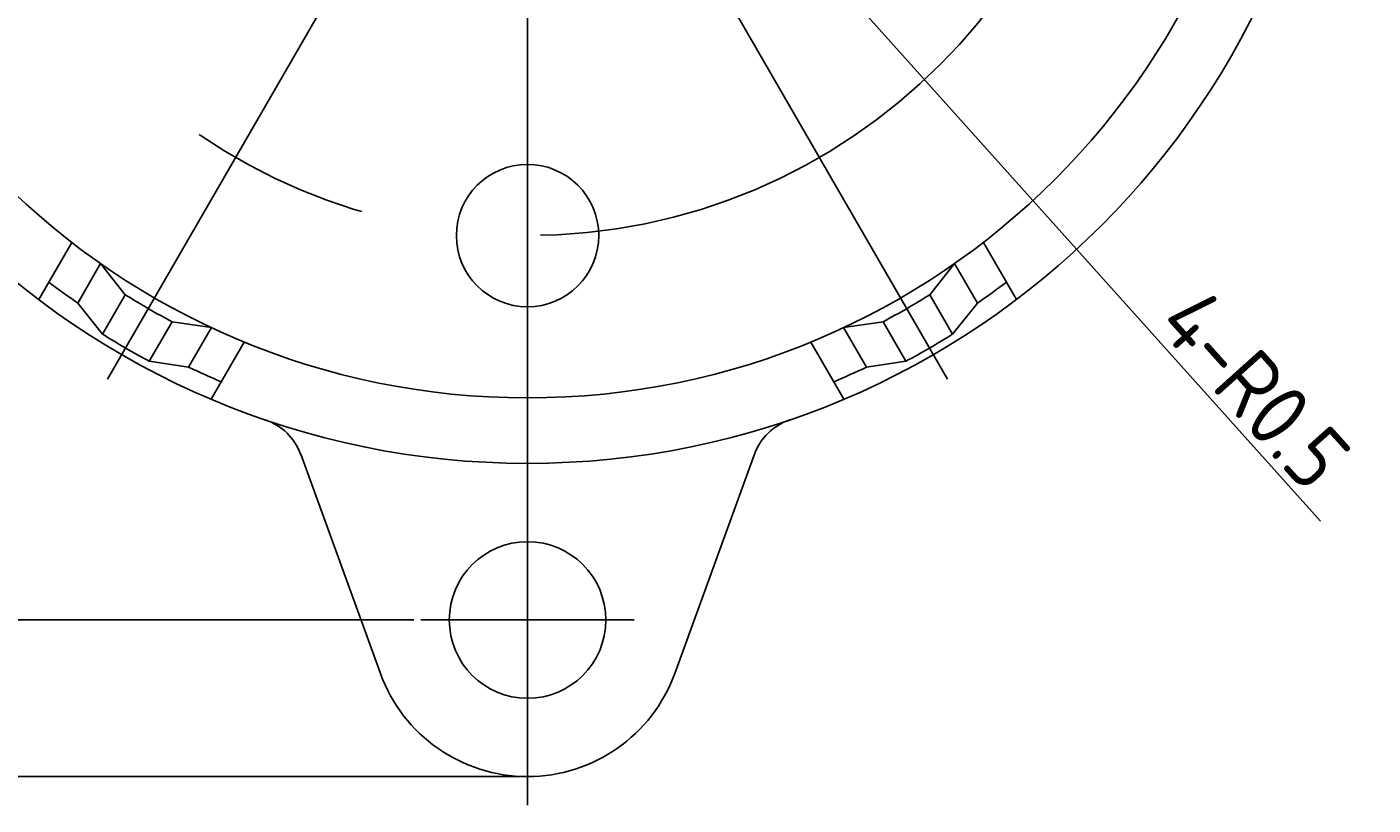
# Model space of a CAD drawing. Extents: x 57 to 183, y -13 to 97.
# Tile 2 of 10: x 88 to 135, y -13 to 14. Entities that reach past the tile are written whole.
import ezdxf

# ---------------------------------------------------------------- set-up
doc = ezdxf.new("R2010")
doc.units = 0
doc.linetypes.add('CENTER', pattern=[50.8, 31.75, -6.35, 6.35, -6.35])
doc.layers.get('0').update_dxf_attribs({"linetype": 'CONTINUOUS'})
doc.layers.get('DEFPOINTS').update_dxf_attribs({"linetype": 'CONTINUOUS'})
for name, color, linetype in [('18-0-CON', 3, 'CONTINUOUS'), ('18-2-SEN', 1, 'CENTER'), ('35-0-CON', 7, 'CONTINUOUS')]:
    doc.layers.add(name, color=color, linetype=linetype)
doc.styles.add('DIMENSION', font='isocp.shx', dxfattribs={"bigfont": 'bigfont.shx'})
doc.dimstyles.get("Standard").update_dxf_attribs({"dimtxt": 0.18, "dimasz": 0.18, "dimexe": 0.18, "dimexo": 0.0625, "dimgap": 0.09, "dimtad": 0, "dimtih": 1, "dimtoh": 1, "dimzin": 0, "dimcen": 0.09, "dimazin": 3, "dimtfac": 1, "dimtofl": 0, "dimtmove": 0, "dimatfit": 3})

# ---------------------------------------------------------------- blocks, each defined once
blk = doc.blocks.new('_OPEN30')
at = {"color": 0, "linetype": 'BYBLOCK'}
for p, q in [((-1, 0.268), (0, 0)), ((0, 0), (-1, -0.268)), ((0, 0), (-1, 0))]:
    blk.add_line(p, q, dxfattribs=at)
blk = doc.blocks.new('*D167')
at = {"layer": '18-0-CON', "color": 161}
for p, q in [((101.336, 61.537), (64, 61.537)), ((65, 60.037), (65, -4.963)), ((101.336, -6.463), (64, -6.463))]:
    blk.add_line(p, q, dxfattribs=at)
at = {"layer": 'DEFPOINTS', "color": 0}
for p in [(101.586, 61.537), (65, -6.463), (101.586, -6.463)]:
    blk.add_point(p, dxfattribs=at)
at = {"layer": '18-0-CON', "color": 161, "xscale": 1.500000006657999, "yscale": 1.500000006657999, "zscale": 1.500000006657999}
for p, rotation in [((65, 61.537), 90), ((65, -6.463), 270)]:
    blk.add_blockref('_OPEN30', p, dxfattribs=dict(at, rotation=rotation))
at = {"layer": '35-0-CON', "color": 161, "style": 'DIMENSION'}
blk.add_text('68', height=2.25, rotation=90, dxfattribs=at).set_placement((64.75, 26.029))
blk = doc.blocks.new('*D168')
at = {"layer": '18-0-CON', "color": 161}
for p, q in [((105.086, 67.037), (59, 67.037)), ((60, -10.463), (60, 65.537)), ((105.086, -11.963), (59, -11.963))]:
    blk.add_line(p, q, dxfattribs=at)
at = {"layer": 'DEFPOINTS', "color": 0}
for p in [(60, 67.037), (105.336, 67.037), (105.336, -11.963)]:
    blk.add_point(p, dxfattribs=at)
at = {"layer": '18-0-CON', "color": 161, "xscale": 1.500000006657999, "yscale": 1.500000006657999, "zscale": 1.500000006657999}
for p, rotation in [((60, 67.037), 90), ((60, -11.963), 270)]:
    blk.add_blockref('_OPEN30', p, dxfattribs=dict(at, rotation=rotation))
at = {"layer": '35-0-CON', "color": 161, "style": 'DIMENSION'}
blk.add_text('(79)', height=2.25, rotation=90, dxfattribs=at).set_placement((59.637, 25.058))
blk = doc.blocks.new('*D187')
at = {"layer": '18-0-CON', "color": 161}
for p, q in [((109.836, 23.037), (110.17, 22.665)), ((133.195, -2.988), (111.172, 21.548))]:
    blk.add_line(p, q, dxfattribs=at)
at = {"layer": 'DEFPOINTS', "color": 0}
for p in [(109.836, 23.037), (110.17, 22.665)]:
    blk.add_point(p, dxfattribs=at)
at = {"layer": '18-0-CON', "color": 161, "xscale": 1.500000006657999, "yscale": 1.500000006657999, "zscale": 1.500000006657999, "rotation": 131.9095185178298}
blk.add_blockref('_OPEN30', (110.17, 22.665), dxfattribs=at)
at = {"layer": '35-0-CON', "color": 161, "style": 'DIMENSION'}
blk.add_text('4-R0.5', height=2.25, rotation=311.9095, dxfattribs=at).set_placement((127.366, 3.881))

msp = doc.modelspace()

# ---------------------------------------------------------------- linework, layer by layer
at = {"layer": '18-2-SEN'}
for p, q in [((105.336, 68.037), (105.336, -12.963)), ((120.086, 1.989), (90.586, 53.084)), ((90.586, 1.989), (120.086, 53.084)), ((101.586, -6.463), (109.086, -6.463))]:
    msp.add_line(p, q, dxfattribs=at)
msp.add_circle((105.336, 27.537), 20.5, dxfattribs=at)
at = {"layer": '35-0-CON'}
for p, q in [((89.323, 6.8), (88.163, 4.792)), ((121.35, 6.8), (122.51, 4.792)), ((90.336, 6.056), (89.534, 4.666)), ((90.336, 6.056), (91.206, 4.959)), ((120.337, 6.056), (119.467, 4.959)), ((120.337, 6.056), (121.139, 4.666)), ((91.206, 4.959), (90.406, 3.573)), ((119.467, 4.959), (120.267, 3.573)), ((89.534, 4.666), (90.406, 3.573)), ((121.139, 4.666), (120.267, 3.573)), ((92.849, 4.01), (92.049, 2.625)), ((94.233, 3.806), (92.849, 4.01)), ((94.233, 3.806), (93.431, 2.416)), ((116.439, 3.806), (117.824, 4.01)), ((116.439, 3.806), (117.242, 2.416)), ((117.824, 4.01), (118.624, 2.625)), ((95.385, 3.3), (94.225, 1.292)), ((115.288, 3.3), (116.447, 1.292)), ((93.431, 2.416), (92.049, 2.625)), ((117.242, 2.416), (118.624, 2.625)), ((100.168, -8.344), (97.366, -0.645)), ((110.505, -8.344), (113.307, -0.645))]:
    msp.add_line(p, q, dxfattribs=at)
for centre, radius in [((105.336, 27.537), 28.5), ((105.336, 27.537), 26.2), ((105.336, 7.037), 2.5), ((105.336, -6.463), 2.75)]:
    msp.add_circle(centre, radius, dxfattribs=at)
for centre, radius, start, end in [((105.336, 27.537), 27.799, 232.767, 235.3575), ((105.336, 27.537), 27.799, 304.6425, 307.233), ((105.336, 27.537), 26.635, 237.959, 242.041), ((105.336, 27.537), 26.635, 297.959, 302.041), ((105.336, 27.537), 28.234, 238.0747, 241.9253), ((105.336, 27.537), 28.234, 298.0747, 301.9253), ((105.336, 27.537), 27.799, 244.6425, 247.233), ((105.336, 27.537), 27.799, 292.767, 295.3575), ((95.486, -1.329), 2, 20, 71.1584), ((115.186, -1.329), 2, 108.8416, 160), ((105.336, -6.463), 5.5, 200, 340)]:
    msp.add_arc(centre, radius, start, end, dxfattribs=at)

# ---------------------------------------------------------------- dimensions: what is measured, and where the dimension line sits
at = {"layer": '18-0-CON'}
for base, p1, p2, override, picture, middle in [((60, 67.037), (105.336, -11.963), (105.336, 67.037), {"dimscale": 0.5, "dimpost": '(<>)', "dimtol": 0, "dimtp": 0.1, "dimtm": 0}, '*D168', (58.512, 27.537)), ((65, -6.463), (101.586, 61.537), (101.586, -6.463), {"dimscale": 0.5, "dimtol": 0, "dimtp": 0.1, "dimtm": 0}, '*D167', (63.625, 27.537))]:
    dim = msp.add_linear_dim(base=base, p1=p1, p2=p2, angle=90, dimstyle='Standard', override=override, dxfattribs=at)
    dim.commit()
    dim.dimension.update_dxf_attribs({"geometry": picture, "text_midpoint": middle})
dim = msp.add_radius_dim(center=(109.836, 23.037), mpoint=(110.17, 22.665), dimstyle='Standard', override={"dimscale": 0.5, "dimpost": '4-R<>', "dimtol": 0, "dimtp": 0.1, "dimtm": 0}, dxfattribs=at)
dim.commit()
dim.dimension.update_dxf_attribs({"geometry": '*D187', "text_midpoint": (130.216, 0.33), "dimtype": 132})

doc.saveas('drawing.dxf')
